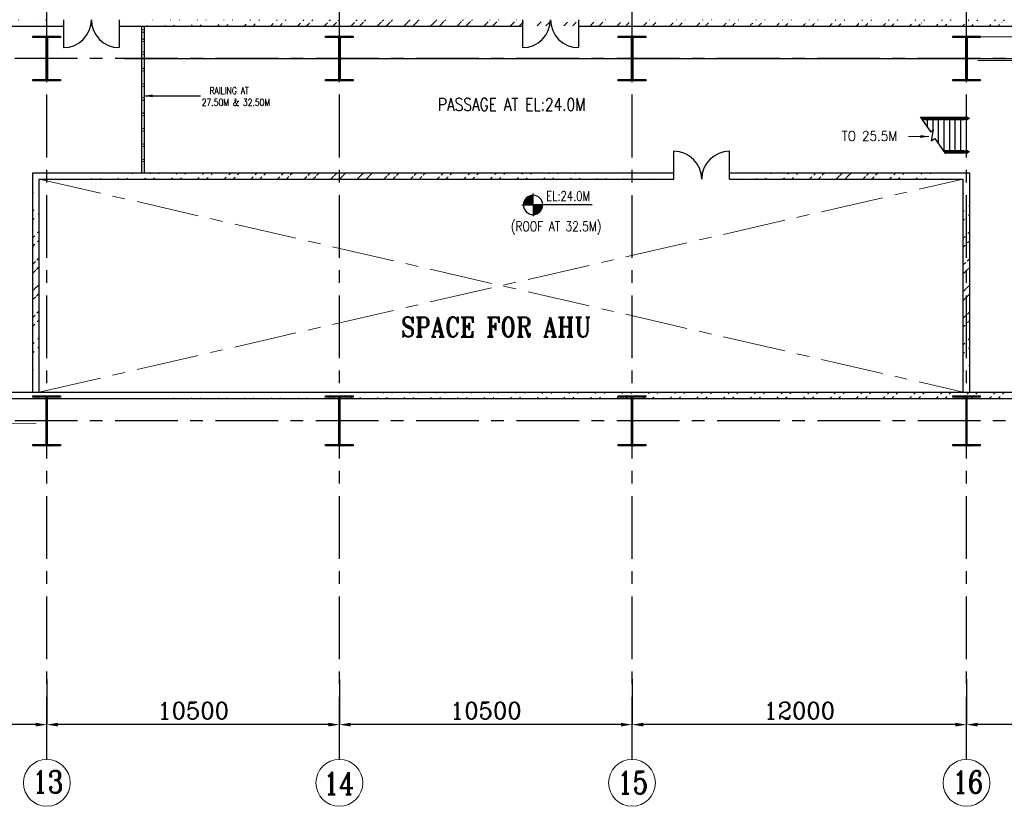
# Model space of a CAD drawing. Header units: inches. Extents: x 0 to 1544102, y -487208 to 23144100.
# Tile 51 of 256: x 161124 to 196453, y -206411 to -178191. Entities that reach past the tile are written whole.
import ezdxf

# ---------------------------------------------------------------- set-up
doc = ezdxf.new("R2010")
doc.units = ezdxf.units.IN
doc.header["$LTSCALE"] = 1800
doc.header["$MEASUREMENT"] = 0
doc.linetypes.add('CENTER', pattern=[2, 1.25, -0.25, 0.25, -0.25])
doc.linetypes.add('HIDDEN', pattern=[0.375, 0.25, -0.125])
doc.layers.get('0').update_dxf_attribs({"color": 253, "lineweight": 9})
for name, color, linetype in [('BRACING', 1, 'HIDDEN'), ('COL', 1, 'Continuous'), ('GRID', 251, 'CENTER'), ('STAIR', 2, 'Continuous'), ('TEXT', 3, 'Continuous'), ('WALL', 6, 'Continuous')]:
    doc.layers.add(name, color=color, linetype=linetype)
doc.layers.add('CEN', color=2, linetype='CENTER', lineweight=15)
doc.layers.add('DIM', color=4, linetype='Continuous', lineweight=18)
doc.styles.add('ROMANC', font='ROMANC.SHX')
doc.styles.add('ROMANS', font='romans.shx')
doc.styles.add('ROMANT', font='romant')
doc.styles.get("Standard").update_dxf_attribs({"font": 'arial.ttf'})
doc.dimstyles.new('K2', dxfattribs={"dimtxt": 600, "dimasz": 400, "dimexe": 200, "dimexo": 200, "dimgap": 200, "dimtad": 1, "dimdec": 0, "dimzin": 0, "dimdsep": 46, "dimtxsty": 'ROMANC', "dimcen": 0.09, "dimclrd": 256, "dimclrt": 4, "dimadec": 0, "dimazin": 0, "dimtfac": 1, "dimtdec": 0, "dimtofl": 0, "dimtmove": 1, "dimatfit": 3, "dimfxl": 0.18, "dimtolj": 1, "dimtzin": 0, "dimarcsym": 0})
doc.dimstyles.new('STANDARD1', dxfattribs={"dimtxt": 300, "dimasz": 250, "dimexe": 0, "dimexo": 0, "dimgap": 80, "dimtad": 1, "dimdec": 0, "dimzin": 0, "dimdsep": 46, "dimtxsty": 'ROMANS', "dimcen": 0, "dimclrd": 4, "dimclre": 4, "dimclrt": 7, "dimadec": 0, "dimazin": 0, "dimtfac": 0.09, "dimtdec": 0, "dimtix": 1, "dimtofl": 0, "dimtmove": 0, "dimatfit": 3, "dimfxl": 1, "dimtolj": 1, "dimtzin": 0, "dimarcsym": 0})
doc.dimstyles.new('USER175', dxfattribs={"dimscale": 175, "dimtxt": 2, "dimasz": 1.75, "dimexe": 0, "dimexo": 0, "dimgap": 0.5, "dimtad": 1, "dimdec": 0, "dimzin": 0, "dimdsep": 46, "dimtxsty": 'ROMANS', "dimcen": 0, "dimclrd": 4, "dimclre": 4, "dimclrt": 4, "dimadec": 0, "dimazin": 0, "dimtfac": 0.09, "dimtdec": 0, "dimtix": 1, "dimtofl": 0, "dimtmove": 0, "dimatfit": 3, "dimfxl": 1, "dimtolj": 1, "dimtzin": 0, "dimarcsym": 0})
pattern_1 = [(45, (-320647.8, -240592.44), (-477.2971, 477.2971), []), (45, (-320329.6, -240592.44), (-477.2971, 477.2971), [])]

# ---------------------------------------------------------------- blocks, each defined once
blk = doc.blocks.new('*D261')
at = {"layer": 'DIM', "color": 0, "lineweight": -2, "transparency": 16777216}
for p, q in [((183096, -201856), (183096, -203481)), ((195096, -203000), (195096, -203481))]:
    blk.add_line(p, q, dxfattribs=at)
at = {"layer": 'DIM', "lineweight": -2, "transparency": 16777216}
blk.add_line((194696, -203481), (183496, -203481), dxfattribs=at)
at = {"layer": 'DIM', "transparency": 16777216}
for points in [[(183496, -203415), (183496, -203548), (183096, -203481)], [(194696, -203415), (194696, -203548), (195096, -203481)]]:
    blk.add_solid(points, dxfattribs=at)
at = {"layer": 'DIM', "color": 4, "transparency": 16777216, "insert": (189096, -202981), "char_height": 600, "attachment_point": 5, "style": 'ROMANC'}
blk.add_mtext('\\A1;12000', dxfattribs=at)
blk = doc.blocks.new('*D263')
at = {"layer": 'DIM', "color": 0, "lineweight": -2, "transparency": 16777216}
for p, q in [((162096, -201856), (162096, -203481)), ((172596, -203000), (172596, -203481))]:
    blk.add_line(p, q, dxfattribs=at)
at = {"layer": 'DIM', "lineweight": -2, "transparency": 16777216}
blk.add_line((172196, -203481), (162496, -203481), dxfattribs=at)
at = {"layer": 'DIM', "transparency": 16777216}
for points in [[(162496, -203415), (162496, -203548), (162096, -203481)], [(172196, -203415), (172196, -203548), (172596, -203481)]]:
    blk.add_solid(points, dxfattribs=at)
at = {"layer": 'DIM', "color": 4, "transparency": 16777216, "insert": (167346, -202981), "char_height": 600, "attachment_point": 5, "style": 'ROMANC'}
blk.add_mtext('\\A1;10500', dxfattribs=at)
blk = doc.blocks.new('*D264')
at = {"layer": 'DIM', "color": 0, "lineweight": -2, "transparency": 16777216}
for p, q in [((172596, -201856), (172596, -203481)), ((183096, -203000), (183096, -203481))]:
    blk.add_line(p, q, dxfattribs=at)
at = {"layer": 'DIM', "lineweight": -2, "transparency": 16777216}
blk.add_line((182696, -203481), (172996, -203481), dxfattribs=at)
at = {"layer": 'DIM', "transparency": 16777216}
for points in [[(172996, -203415), (172996, -203548), (172596, -203481)], [(182696, -203415), (182696, -203548), (183096, -203481)]]:
    blk.add_solid(points, dxfattribs=at)
at = {"layer": 'DIM', "color": 4, "transparency": 16777216, "insert": (177846, -202981), "char_height": 600, "attachment_point": 5, "style": 'ROMANC'}
blk.add_mtext('\\A1;10500', dxfattribs=at)
blk = doc.blocks.new('*D265')
at = {"layer": 'DIM', "color": 0, "lineweight": -2, "transparency": 16777216}
for p, q in [((151596, -201856), (151596, -203481)), ((162096, -203000), (162096, -203481))]:
    blk.add_line(p, q, dxfattribs=at)
at = {"layer": 'DIM', "lineweight": -2, "transparency": 16777216}
blk.add_line((161696, -203481), (151996, -203481), dxfattribs=at)
at = {"layer": 'DIM', "transparency": 16777216}
for points in [[(151996, -203415), (151996, -203548), (151596, -203481)], [(161696, -203415), (161696, -203548), (162096, -203481)]]:
    blk.add_solid(points, dxfattribs=at)
at = {"layer": 'DIM', "color": 4, "transparency": 16777216, "insert": (156846, -202981), "char_height": 600, "attachment_point": 5, "style": 'ROMANC'}
blk.add_mtext('\\A1;10500', dxfattribs=at)
blk = doc.blocks.new('*D266')
at = {"layer": 'DIM', "color": 0, "lineweight": -2, "transparency": 16777216}
for p, q in [((195096, -201856), (195096, -203481)), ((206096, -203000), (206096, -203481))]:
    blk.add_line(p, q, dxfattribs=at)
at = {"layer": 'DIM', "lineweight": -2, "transparency": 16777216}
blk.add_line((205696, -203481), (195496, -203481), dxfattribs=at)
at = {"layer": 'DIM', "transparency": 16777216}
for points in [[(195496, -203415), (195496, -203548), (195096, -203481)], [(205696, -203415), (205696, -203548), (206096, -203481)]]:
    blk.add_solid(points, dxfattribs=at)
at = {"layer": 'DIM', "color": 4, "transparency": 16777216, "insert": (200596, -202981), "char_height": 600, "attachment_point": 5, "style": 'ROMANC'}
blk.add_mtext('\\A1;11000', dxfattribs=at)
blk = doc.blocks.new('C-ROW COLUMN')
at = {"layer": 'COL'}
h = blk.add_hatch(dxfattribs=at)
h.set_pattern_fill('ANSI31', color=256, scale=200, style=0)
h.set_pattern_definition([(45, (-1315.907, -6.545), (-17.6776695, 17.6776695), [])])
h.paths.add_polyline_path([(77950, 120865), (76960, 120865), (76960, 120820), (77950, 120820)])
h.paths.add_polyline_path([(77478, 120820), (77433, 120820), (77433, 119310), (77478, 119310)])
h.paths.add_polyline_path([(77950, 119310), (76960, 119310), (76960, 119265), (77950, 119265)])
at = {"layer": 'CEN'}
for p, q in [((77455, 119265), (77455, 120865)), ((77264, 120065), (77647, 120065))]:
    blk.add_line(p, q, dxfattribs=at)
at = {"layer": 'COL'}
for points in [[(76960, 120865), (77950, 120865), (77950, 120820), (76960, 120820)], [(77433, 120820), (77478, 120820), (77478, 119310), (77433, 119310)], [(76960, 119310), (77950, 119310), (77950, 119265), (76960, 119265)]]:
    blk.add_lwpolyline(points, close=True, dxfattribs=at)
blk = doc.blocks.new('B-ROW COLUMN')
at = {"layer": 'COL'}
h = blk.add_hatch(dxfattribs=at)
h.set_pattern_fill('ANSI31', color=256, scale=200, style=0)
h.set_pattern_definition([(45, (155648.048, 63141.767), (-17.67767, 17.67767), [])])
h.paths.add_polyline_path([(171095, 85178), (172085, 85178), (172085, 85128), (171095, 85128)])
h.paths.add_polyline_path([(171574, 86878), (171606, 86878), (171606, 85178), (171574, 85178)])
h.paths.add_polyline_path([(171095, 86928), (172085, 86928), (172085, 86878), (171095, 86878)])
blk.add_line((171590, 85128), (171590, 86928))
at = {"layer": 'CEN'}
for p, q in [((171590, 85128), (171590, 86928)), ((171399, 86028), (171782, 86028))]:
    blk.add_line(p, q, dxfattribs=at)
at = {"layer": 'COL'}
for points in [[(171095, 86928), (172085, 86928), (172085, 86878), (171095, 86878)], [(171574, 86878), (171606, 86878), (171606, 85178), (171574, 85178)], [(171095, 85178), (172085, 85178), (172085, 85128), (171095, 85128)]]:
    blk.add_lwpolyline(points, close=True, dxfattribs=at)
blk = doc.blocks.new('*D520')
at = {"layer": 'DIM', "color": 4, "lineweight": -2, "transparency": 16777216}
for p, q in [((164879, -179581), (218691, -179581)), ((218691, -186331), (218691, -179831)), ((218947, -186581), (218691, -186581))]:
    blk.add_line(p, q, dxfattribs=at)
at = {"layer": 'DIM', "color": 4, "transparency": 16777216}
for points in [[(218649, -179831), (218732, -179831), (218691, -179581)], [(218649, -186331), (218732, -186331), (218691, -186581)]]:
    blk.add_solid(points, dxfattribs=at)
at = {"layer": 'DIM', "color": 7, "transparency": 16777216, "insert": (218461, -183081), "char_height": 300, "attachment_point": 5, "rotation": 90, "style": 'ROMANS'}
blk.add_mtext('\\A1;7000', dxfattribs=at)
blk = doc.blocks.new('*X15')
at = {"color": 0}
for p, q in [((36183, 29400), (36330, 29400)), ((36226, 29425), (36330, 29425)), ((36080, 29200), (36330, 29200)), ((36081, 29225), (36330, 29225)), ((36085, 29250), (36330, 29250)), ((36092, 29275), (36330, 29275)), ((36102, 29300), (36330, 29300)), ((36115, 29325), (36330, 29325)), ((36132, 29350), (36330, 29350)), ((36154, 29375), (36330, 29375))]:
    blk.add_line(p, q, dxfattribs=at)
blk = doc.blocks.new('LL')
for p, q in [((-711, 0), (-711, 423)), ((-1136, 0), (-711, 0)), ((1493, 0), (-711, 0)), ((-711, 0), (-711, -418))]:
    blk.add_line(p, q)
for start, end in [(90, 180), (180, 270), (0, 90), (270, 0)]:
    blk.add_arc((-711, 0), 360, start, end)
at = {"xscale": 1.439999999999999, "yscale": 1.439999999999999, "zscale": 1.439999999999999}
blk.add_blockref('*X15', (-53026, -42044), dxfattribs=at)
at = {"xscale": 1.439999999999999, "yscale": 1.439999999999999, "zscale": 1.439999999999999, "rotation": 180}
blk.add_blockref('*X15', (51604, 42044), dxfattribs=at)
at = {"flags": 4}
blk.add_attdef('LEVEL', (-222, 154), '', height=432, dxfattribs=at)
blk = doc.blocks.new('STAIR FOR 25.5M FLOOR')
at = {"layer": 'STAIR'}
for p, q in [((106, 612), (-1626, 612)), ((106, -588), (-797, -588))]:
    blk.add_line(p, q, dxfattribs=at)
for points in [[(-1663, 665), (-1282, 115), (-1197, 206), (-1262, -197), (-1130, -105), (-750, -656)], [(-1652, 649), (49, 649)], [(-909, 648), (-1651, 648)], [(-882, 630), (-1638, 630)], [(-882, 592), (-1612, 592)], [(-1599, 573), (-909, 573)], [(49, 572), (-1598, 572)], [(-1400, 285), (-1400, 573)], [(-1200, 202), (-1200, 573)], [(-1000, -294), (-1000, 573)], [(-909, 648), (-891, 648)], [(-909, 573), (-891, 573)], [(-893, 630), (-890, 638), (-863, 649)], [(-893, 592), (-890, 584), (-863, 573)], [(-891, 636), (-891, 648), (-865, 648)], [(-865, 573), (-891, 573), (-891, 586)], [(-882, 592), (-871, 597), (-869, 611), (-871, 624), (-882, 630)], [(-863, 573), (-836, 584), (-825, 611), (-836, 638), (-863, 649)], [(-862, 648), (-817, 648), (-817, 630)], [(-817, 573), (-862, 573)], [(-66, 630), (-833, 630)], [(-66, 592), (-833, 592)], [(-93, 648), (-817, 648)], [(-817, 592), (-817, 573)], [(-817, 573), (-93, 573)], [(-800, -551), (-800, 573)], [(-600, -573), (-600, 573)], [(-400, -573), (-400, 573)], [(-200, -573), (-200, 573)], [(-93, 648), (-74, 648)], [(-93, 573), (-74, 573)], [(-77, 630), (-74, 638), (-47, 649)], [(-77, 592), (-74, 584), (-47, 573)], [(-74, 636), (-74, 648), (-48, 648)], [(-48, 573), (-74, 573), (-74, 586)], [(-66, 592), (-54, 597), (-52, 611), (-54, 624), (-66, 630)], [(-47, 573), (-20, 584), (-9, 611), (-20, 638), (-47, 649)], [(-45, 648), (0, 648), (0, 573)], [(0, 573), (-45, 573)], [(0, 573), (50, 573), (50, 648)], [(50, 648), (0, 648)], [(0, -573), (0, 573)], [(49, 648), (49, 649)], [(49, 573), (49, 572)], [(50, 648), (50, 573)], [(-823, -551), (49, -551)], [(-93, -552), (-822, -552)], [(-66, -570), (-809, -570)], [(-66, -608), (-783, -608)], [(-770, -627), (-93, -627)], [(49, -628), (-769, -628)], [(-93, -552), (-74, -552)], [(-93, -627), (-74, -627)], [(-77, -570), (-74, -562), (-47, -551)], [(-77, -608), (-74, -616), (-47, -627)], [(-74, -564), (-74, -552), (-48, -552)], [(-48, -627), (-74, -627), (-74, -614)], [(-66, -608), (-54, -603), (-52, -589), (-54, -576), (-66, -570)], [(-47, -627), (-20, -616), (-9, -589), (-20, -562), (-47, -551)], [(-45, -552), (0, -552), (0, -627)], [(0, -627), (-45, -627)], [(0, -627), (50, -627), (50, -552)], [(50, -552), (0, -552)], [(49, -552), (49, -551)], [(49, -627), (49, -628)], [(50, -552), (50, -627)]]:
    blk.add_lwpolyline(points, dxfattribs=at)
at = {"layer": 'TEXT', "color": 3, "style": 'ROMANS', "width": 0.9}
blk.add_text('TO 25.5M', height=350, dxfattribs=at).set_placement((-4478, -196, -1000))
at = {"layer": 'DIM'}
blk.add_leader([(-1346, -39), (-2086, -39)], dimstyle='USER175', override={"dimgap": 0.5, "dimtad": 0}, dxfattribs=at)

msp = doc.modelspace()

# ---------------------------------------------------------------- hatches: boundary and pattern name
h = msp.add_hatch()
h.set_pattern_fill('ANSI32', color=256, scale=1800, style=0)
h.set_pattern_definition([(45, (-320647.8, -239592.44), (-477.2971, 477.2971), []), (45, (-320329.6, -239592.44), (-477.2971, 477.2971), [])])
edge = h.paths.add_edge_path()
edge.add_line((85945.97, -178191.1), (131645.97, -178191.1))
edge.add_line((85945.97, -178421.1), (131645.97, -178421.1))
edge.add_line((132755.97, -178191.1), (162695.97, -178191.1))
edge.add_line((132755.97, -178421.1), (162695.97, -178421.1))
h = msp.add_hatch()
h.set_pattern_fill('ANSI32', color=256, scale=1800, style=0)
h.set_pattern_definition(pattern_1)
edge = h.paths.add_edge_path()
edge.add_line((181169.57, -178191.1), (206945.97, -178191.1))
edge.add_line((181169.57, -178421.1), (206945.97, -178421.1))
edge.add_line((164695.97, -178191.1), (179169.57, -178191.1))
edge.add_line((164695.97, -178421.1), (179169.57, -178421.1))
edge.add_line((208445.97, -178191.1), (254145.97, -178191.1))
edge.add_line((208445.97, -178421.1), (254145.97, -178421.1))
edge.add_line((255255.97, -178191.1), (272835.97, -178191.1))
edge.add_line((255255.97, -178421.1), (272605.97, -178421.1))
edge.add_line((272835.97, -184617.97), (272835.97, -178191.1))
edge.add_line((272605.97, -184594.56), (272605.97, -178421.1))
h = msp.add_hatch()
h.set_pattern_fill('ANSI32', color=256, scale=1800, style=0)
h.set_pattern_definition(pattern_1)
edge = h.paths.add_edge_path()
edge.add_line((161595.97, -183681.1), (184595.97, -183681.1))
edge.add_line((161825.97, -183911.1), (184595.97, -183911.1))
h = msp.add_hatch()
h.set_pattern_fill('ANSI32', color=256, scale=1800, style=0)
h.set_pattern_definition(pattern_1)
edge = h.paths.add_edge_path()
edge.add_line((161825.97, -191551.1), (161825.97, -183911.1))
edge.add_line((161595.97, -191551.1), (161595.97, -183681.1))
h = msp.add_hatch()
h.set_pattern_fill('ANSI32', color=256, scale=1800, style=0)
h.set_pattern_definition(pattern_1)
edge = h.paths.add_edge_path()
edge.add_line((186595.97, -183681.1), (195210.97, -183681.1))
edge.add_line((186595.97, -183911.1), (194980.97, -183911.1))
h = msp.add_hatch()
h.set_pattern_fill('ANSI32', color=256, scale=1800, style=0)
h.set_pattern_definition(pattern_1)
edge = h.paths.add_edge_path()
edge.add_line((195210.97, -191551.1), (195210.97, -183681.1))
edge.add_line((194980.97, -191551.1), (194980.97, -183911.1))
h = msp.add_hatch()
h.set_pattern_fill('ANSI32', color=256, scale=1800, style=0)
h.set_pattern_definition(pattern_1)
edge = h.paths.add_edge_path()
edge.add_line((157279.99, -191551.1), (272605.97, -191551.1))
edge.add_line((157495.97, -191781.1), (272835.97, -191781.1))

# ---------------------------------------------------------------- linework, layer by layer
for centre, radius in [((165539.51, -178594.66), 50), ((165539.51, -178932.41), 50), ((165539.51, -179392.03), 50), ((165539.51, -179985.35), 50), ((165539.51, -180542.46), 50), ((165539.51, -181034.7), 50), ((165539.51, -181587.47), 50), ((165539.51, -182139.01), 50), ((165539.51, -182691.78), 50), ((165539.51, -183243.32), 50), ((162095.97, -205571.03), 840.34), ((162095.97, -205571.03), 840.34), ((172595.97, -205571.03), 840.34), ((172595.97, -205571.03), 840.34), ((183095.97, -205571.03), 840.34), ((183095.97, -205571.03), 840.34), ((195095.97, -205571.03), 840.34), ((195095.97, -205571.03), 840.34)]:
    msp.add_circle(centre, radius)
at = {"layer": 'BRACING'}
for points, const_width in [([(195495.97, -178803.6), (205695.97, -178803.6)], 40), ([(195495.97, -179658.6), (205695.97, -179658.6)], 40), ([(151965.97, -191793.6), (161725.97, -191793.6)], 25), ([(151965.97, -192668.6), (161725.97, -192668.6)], 25)]:
    msp.add_lwpolyline(points, dxfattribs=dict(at, const_width=const_width))
at = {"layer": 'CEN'}
for p, q in [((161825.97, -191551.1), (194980.97, -183911.1)), ((161825.97, -183911.1), (194980.97, -191551.1))]:
    msp.add_line(p, q, dxfattribs=at)
at = {"layer": 'GRID'}
for p, q in [((162095.97, -204730.69), (162095.97, -133329.12)), ((172595.97, -204730.69), (172595.97, -133329.12)), ((183095.97, -204730.69), (183095.97, -133329.12)), ((195095.97, -204730.69), (195095.97, -165081.1)), ((278395.97, -179581.1), (19295.97, -179581.1)), ((278395.97, -192581.1), (19295.97, -192581.1))]:
    msp.add_line(p, q, dxfattribs=at)
at = {"layer": 'WALL'}
for p, q in [((162695.97, -178191.1), (162695.97, -179191.1)), ((164695.97, -178191.1), (164695.97, -179191.1)), ((179169.57, -178191.1), (179169.57, -179191.1)), ((181169.57, -178191.1), (181169.57, -179191.1)), ((132755.97, -178421.1), (162695.97, -178421.1)), ((164695.97, -178421.1), (179169.57, -178421.1)), ((165489.51, -178421.1), (165489.51, -183681.1)), ((165589.51, -178421.1), (165589.51, -183681.1)), ((181169.57, -178421.1), (206945.97, -178421.1)), ((184595.97, -183911.1), (184595.97, -182911.1)), ((186595.97, -183911.1), (186595.97, -182911.1)), ((161595.97, -183681.1), (184595.97, -183681.1)), ((161595.97, -191551.1), (161595.97, -183681.1)), ((186595.97, -183681.1), (195210.97, -183681.1)), ((195210.97, -191551.1), (195210.97, -183681.1)), ((161825.97, -183911.1), (184595.97, -183911.1)), ((161825.97, -191551.1), (161825.97, -183911.1)), ((186595.97, -183911.1), (194980.97, -183911.1)), ((194980.97, -191551.1), (194980.97, -183911.1)), ((157279.99, -191551.1), (272605.97, -191551.1)), ((157495.97, -191781.1), (272835.97, -191781.1))]:
    msp.add_line(p, q, dxfattribs=at)
for centre, start, end in [((162695.97, -178191.1), 270, 0), ((164695.97, -178191.1), 180, 270), ((179169.57, -178191.1), 270, 0), ((181169.57, -178191.1), 180, 270), ((184595.97, -183911.1), 0, 90), ((186595.97, -183911.1), 90, 180)]:
    msp.add_arc(centre, 1000, start, end, dxfattribs=at)

# ---------------------------------------------------------------- block references
for name, p in [('C-ROW COLUMN', (84640.53, -299646.24)), ('C-ROW COLUMN', (95140.53, -299646.24)), ('C-ROW COLUMN', (105640.53, -299646.24)), ('C-ROW COLUMN', (117640.53, -299646.24)), ('STAIR FOR 25.5M FLOOR', (195095.97, -182342.85)), ('B-ROW COLUMN', (-9494.26, -278608.72)), ('B-ROW COLUMN', (1005.74, -278608.72)), ('B-ROW COLUMN', (11505.74, -278608.72)), ('B-ROW COLUMN', (23505.74, -278608.72))]:
    msp.add_blockref(name, p)
at = {"layer": 'TEXT'}
ref = msp.add_blockref('LL', (180227.2, -184836.77), dxfattribs=dict(at, xscale=0.96, yscale=0.96, zscale=0.96))
ref.add_attrib('LEVEL', 'EL:24.0M', (180014.34, -184688.76), dxfattribs={"layer": '0', "height": 350, "style": 'ROMANS', "width": 0.75, "flags": 4})

# ---------------------------------------------------------------- texts
at = {"layer": 'TEXT', "width": 0.8}
for s, height, style, p in [('RAILING AT', 250, 'ROMANS', (167933.86, -180860.26)), ('27.50M & 32.50M', 250, 'ROMANS', (167658.46, -181278.84)), ('13', 800, 'ROMANC', (161583.53, -205933.22)), ('14', 800, 'ROMANC', (172030.87, -205987.01)), ('15', 800, 'ROMANC', (182571.9, -205962.02)), ('16', 800, 'ROMANC', (194601.57, -205940.74))]:
    msp.add_text(s, height=height, dxfattribs=dict(at, style=style)).set_placement(p)
at = {"layer": 'TEXT', "attachment_point": 1}
for s, width, heights, insert, char_height, style in [('{\\W0.8;PASSAGE AT EL:24.0M}', 5943.9858, [0], (176131.43, -181006.28), 450, 'ROMANS'), ('{\\W0.8;(ROOF AT 32.5M)}', 3658.2886, [533.33], (178748.39, -185428.52), 350, 'ROMANS'), ('{\\W0.85;SPACE FOR AHU}', 8569.4553, [0], (174802.08, -188866.84), 700, 'ROMANT')]:
    msp.add_mtext_dynamic_manual_height_columns(s, width=width, gutter_width=1, heights=heights, dxfattribs=dict(at, insert=insert, char_height=char_height, style=style))

# ---------------------------------------------------------------- dimensions: what is measured, and where the dimension line sits
at = {"layer": 'DIM'}
dim = msp.add_linear_dim(base=(218690.56, -179581.1), p1=(218947.06, -186581.1), p2=(164878.61, -179581.1), angle=90, dimstyle='STANDARD1', dxfattribs=at)
dim.commit()
dim.dimension.update_dxf_attribs({"geometry": '*D520', "text_midpoint": (218460.56, -183081.1)})
for base, p1, p2, picture, middle in [((151595.97, -203481.39), (162095.97, -202999.71), (151595.97, -201855.82), '*D265', (156845.97, -202981.39)), ((162095.97, -203481.39), (172595.97, -202999.71), (162095.97, -201855.82), '*D263', (167345.97, -202981.39)), ((172595.97, -203481.39), (183095.97, -202999.71), (172595.97, -201855.82), '*D264', (177845.97, -202981.39)), ((183095.97, -203481.39), (195095.97, -202999.71), (183095.97, -201855.82), '*D261', (189095.97, -202981.39)), ((195095.97, -203481.39), (206095.97, -202999.71), (195095.97, -201855.82), '*D266', (200595.97, -202981.39))]:
    dim = msp.add_linear_dim(base=base, p1=p1, p2=p2, angle=180, dimstyle='K2', override={"dimexe": 0, "dimexo": 0}, dxfattribs=at)
    dim.commit()
    dim.dimension.update_dxf_attribs({"geometry": picture, "text_midpoint": middle})

# ---------------------------------------------------------------- leaders
msp.add_leader([(165589.51, -180922.4), (167617.49, -180922.4)], dimstyle='USER175', override={"dimgap": 0.5, "dimtad": 0})

doc.saveas('drawing.dxf')
